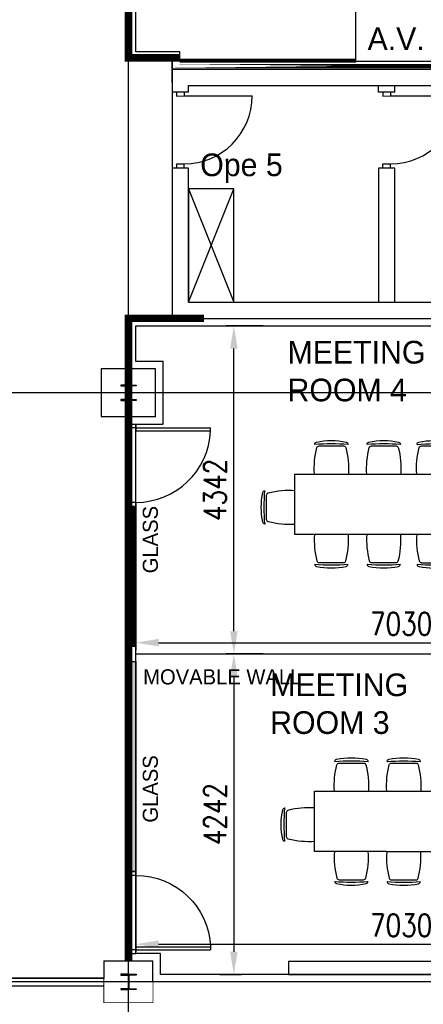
# Model space of a CAD drawing. Header units: millimetres. Extents: x -312551 to 250764, y -35891 to 59426.
# Tile 34 of 256: x -248266 to -242918, y -3087 to 9949. Entities that reach past the tile are written whole.
import ezdxf

# ---------------------------------------------------------------- set-up
doc = ezdxf.new("R2010")
doc.units = ezdxf.units.MM
doc.header["$LTSCALE"] = 2.5
for name, color, linetype in [('FO-00 - FURN$0$FURNITURE', 22, 'Continuous'), ('NF-AS BUILT DIMS', 4, 'Continuous'), ('NF-DIM', 4, 'Continuous'), ('REGUS-FURNITURE', 40, 'Continuous')]:
    doc.layers.add(name, color=color, linetype=linetype)
doc.styles.add('ROMANS', font='romans.shx', dxfattribs={"width": 0.8})
doc.linetypes.add('ZIGZAG', pattern='A,0.00254,-5.08,[131,ltypeshp.shx,S=5.08,R=0,X=-5.08,Y=0],-10.16,[131,ltypeshp.shx,S=5.08,R=180,X=5.08,Y=0],-5.08', length=20.32254)
doc.dimstyles.new('100NFDIM', dxfattribs={"dimscale": 100, "dimtxt": 3, "dimasz": 3, "dimexe": 1, "dimexo": 1, "dimgap": 1, "dimtad": 1, "dimdec": 0, "dimdsep": 46, "dimtxsty": 'ROMANS', "dimcen": 3, "dimclrd": 4, "dimclre": 4, "dimclrt": 1, "dimaunit": 1, "dimadec": 0, "dimazin": 0, "dimtfac": 1, "dimtdec": 0, "dimtmove": 0, "dimatfit": 3, "dimfxl": 0, "dimtolj": 1, "dimarcsym": 0})
pattern_1 = [(0, (-395608.31, 0), (0, 31.75), []), (0, (-395608.31, 15.875), (0, 31.75), [15.875, -7.9375])]

# ---------------------------------------------------------------- blocks, each defined once
blk = doc.blocks.new('Door')
at = {"layer": 'REGUS-FURNITURE'}
for p, q in [((0, 0), (0.1, 0)), ((0, 0), (0, -0.05)), ((0.1, 0), (0.1, -0.09)), ((0.1, -0.05), (0, -0.05)), ((0.1, -0.05), (1.09, -0.05)), ((0.1, -0.09), (1.09, -0.09)), ((1.09, -0.09), (1.09, -0.05)), ((0.1, -1.036), (0, -1.036)), ((0, -1.086), (0, -1.036)), ((0.1, -1.036), (0.1, -1.086)), ((0, -1.086), (0.1, -1.086))]:
    blk.add_line(p, q, dxfattribs=at)
blk.add_arc((0.1, -0.045), 0.991, 270, 357.3974, dxfattribs=at)
blk = doc.blocks.new('*D273')
at = {"layer": 'Defpoints', "color": 0}
for p in [(-245428, 5894), (-244939, 5894), (-244939, 1552)]:
    blk.add_point(p, dxfattribs=at)
at = {"layer": 'NF-AS BUILT DIMS', "color": 4, "lineweight": -2}
for p, q in [((-245039, 5894), (-245528, 5894)), ((-245428, 1852), (-245428, 5594)), ((-245039, 1552), (-245528, 1552))]:
    blk.add_line(p, q, dxfattribs=at)
at = {"layer": 'NF-AS BUILT DIMS', "color": 4}
for points in [[(-245478, 5594), (-245378, 5594), (-245428, 5894)], [(-245478, 1852), (-245378, 1852), (-245428, 1552)]]:
    blk.add_solid(points, dxfattribs=at)
at = {"layer": 'NF-AS BUILT DIMS', "color": 1, "insert": (-245678, 3723), "char_height": 300, "attachment_point": 5, "rotation": 90, "style": 'ROMANS'}
blk.add_mtext('\\A1;4342', dxfattribs=at)
blk = doc.blocks.new('*D274')
at = {"layer": 'Defpoints', "color": 0}
for p in [(-246726, 2071), (-239696, 2071), (-239696, 1701)]:
    blk.add_point(p, dxfattribs=at)
at = {"layer": 'NF-AS BUILT DIMS', "color": 4, "lineweight": -2}
for p, q in [((-246726, 1971), (-246726, 1601)), ((-239696, 1971), (-239696, 1601)), ((-246426, 1701), (-239996, 1701))]:
    blk.add_line(p, q, dxfattribs=at)
at = {"layer": 'NF-AS BUILT DIMS', "color": 4}
for points in [[(-246426, 1751), (-246426, 1651), (-246726, 1701)], [(-239996, 1751), (-239996, 1651), (-239696, 1701)]]:
    blk.add_solid(points, dxfattribs=at)
at = {"layer": 'NF-AS BUILT DIMS', "color": 1, "insert": (-243211, 1951), "char_height": 300, "attachment_point": 5, "style": 'ROMANS'}
blk.add_mtext('\\A1;7030', dxfattribs=at)
blk = doc.blocks.new('*D278')
at = {"layer": 'Defpoints', "color": 0}
for p in [(-245428, 1552), (-245714, -2691), (-245428, -2691)]:
    blk.add_point(p, dxfattribs=at)
at = {"layer": 'NF-AS BUILT DIMS', "color": 4, "lineweight": -2}
for p, q in [((-245428, 1252), (-245428, -2391)), ((-245614, -2691), (-245328, -2691))]:
    blk.add_line(p, q, dxfattribs=at)
at = {"layer": 'NF-AS BUILT DIMS', "color": 4}
for points in [[(-245478, 1252), (-245378, 1252), (-245428, 1552)], [(-245478, -2391), (-245378, -2391), (-245428, -2691)]]:
    blk.add_solid(points, dxfattribs=at)
at = {"layer": 'NF-AS BUILT DIMS', "color": 1, "insert": (-245678, -569), "char_height": 300, "attachment_point": 5, "rotation": 90, "style": 'ROMANS'}
blk.add_mtext('\\A1;4242', dxfattribs=at)
blk = doc.blocks.new('*D283')
at = {"color": 4, "lineweight": -2}
for p, q in [((-246726, -828), (-246726, -2391)), ((-239696, -828), (-239696, -2391)), ((-246426, -2291), (-239996, -2291))]:
    blk.add_line(p, q, dxfattribs=at)
at = {"color": 4}
for points in [[(-246426, -2241), (-246426, -2341), (-246726, -2291)], [(-239996, -2241), (-239996, -2341), (-239696, -2291)]]:
    blk.add_solid(points, dxfattribs=at)
at = {"layer": 'Defpoints', "color": 0}
for p in [(-246726, -728), (-239696, -728), (-239696, -2291)]:
    blk.add_point(p, dxfattribs=at)
at = {"color": 1, "insert": (-243211, -2041), "char_height": 300, "attachment_point": 5, "style": 'ROMANS'}
blk.add_mtext('\\A1;7030', dxfattribs=at)
blk = doc.blocks.new('FO-00 - FURN$0$CHAIR')
at = {"layer": 'FO-00 - FURN$0$FURNITURE'}
for p, q in [((-284, 271), (-284, 272)), ((-310, 216), (-537, -16)), ((-592, -42), (-591, -43))]:
    blk.add_line(p, q, dxfattribs=at)
for centre, radius, start, end in [((228, -536), 981, 124.1013, 147.1632), ((1439, -1722), 2636, 130.8442, 140.4203), ((-305, 251), 30, 45.6322, 124.1013), ((-288, 195), 30, 60.471, 135.6322), ((-803, -714), 1075, 41.6185, 60.471), ((-571, -21), 30, 147.1632, 225.6322), ((-515, -37), 30, 135.6322, 210.7935), ((382, 498, 0), 1075, 210.7935, 229.646)]:
    blk.add_arc(centre, radius, start, end, dxfattribs=at)
blk = doc.blocks.new('table-8')
at = {"layer": 'FO-00 - FURN$0$FURNITURE'}
for p, q in [((164052, 2609), (164052, 3409)), ((164052, 3409), (165008, 3409)), ((165008, 3408), (166346, 3408)), ((166346, 3408), (166346, 2608)), ((165008, 2609), (164052, 2609)), ((166346, 2608), (165008, 2608))]:
    blk.add_line(p, q, dxfattribs=at)
at = {"layer": 'FO-00 - FURN$0$FURNITURE', "xscale": -1}
for p, rotation in [((164315, 3409, 0), 45.62262316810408), ((165008, 3408, 0), 45.62262316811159), ((165702, 3408, 0), 45.62262316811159), ((164052, 2743, 0), 135.6226231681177)]:
    blk.add_blockref('FO-00 - FURN$0$CHAIR', p, dxfattribs=dict(at, rotation=rotation))
at = {"layer": 'FO-00 - FURN$0$FURNITURE'}
for p, rotation in [((166346, 2743, 0), 224.3582078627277), ((164314, 2609, 0), 134.3582078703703), ((165008, 2608, 0), 134.3582078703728), ((165702, 2608, 0), 134.3582078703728)]:
    blk.add_blockref('FO-00 - FURN$0$CHAIR', p, dxfattribs=dict(at, rotation=rotation))
blk = doc.blocks.new('table-10')
at = {"layer": 'FO-00 - FURN$0$FURNITURE'}
for p, q in [((159679, 2609), (159679, 3409)), ((159679, 3409), (161084, 3408)), ((161084, 3408), (162634, 3408)), ((162634, 3408), (162634, 2608)), ((161084, 2608), (159679, 2609)), ((162634, 2608), (161084, 2608))]:
    blk.add_line(p, q, dxfattribs=at)
at = {"layer": 'FO-00 - FURN$0$FURNITURE', "xscale": -1}
for p, rotation in [((159941, 3409, 0), 45.62262316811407), ((160635, 3409, 0), 45.62262316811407), ((161296, 3408, 0), 45.62262316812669), ((161990, 3408, 0), 45.62262316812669), ((159679, 2743, 0), 135.6226231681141)]:
    blk.add_blockref('FO-00 - FURN$0$CHAIR', p, dxfattribs=dict(at, rotation=rotation))
at = {"layer": 'FO-00 - FURN$0$FURNITURE'}
for p, rotation in [((162634, 2743, 0), 224.3582078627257), ((159941, 2609, 0), 134.3582078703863), ((160635, 2609, 0), 134.3582078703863), ((161296, 2608, 0), 134.3582078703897), ((161990, 2608, 0), 134.3582078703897)]:
    blk.add_blockref('FO-00 - FURN$0$CHAIR', p, dxfattribs=dict(at, rotation=rotation))

msp = doc.modelspace()

# ---------------------------------------------------------------- hatches: boundary and pattern name
at = {"ltscale": 500000}
h = msp.add_hatch(dxfattribs=at)
h.set_pattern_fill('BRASS', color=8, scale=5, style=0)
h.set_pattern_definition(pattern_1)
h.paths.add_polyline_path([(-246725.5, 3508.5), (-246825.5, 3508.5), (-246825.5, 1652), (-246725.5, 1652)])
h = msp.add_hatch(dxfattribs=at)
h.set_pattern_fill('BRASS', color=8, scale=5, style=0)
h.set_pattern_definition(pattern_1)
h.paths.add_polyline_path([(-246825.5, -1329.5), (-246725.5, -1329.5), (-246725.5, 1452), (-246825.5, 1452)])

# ---------------------------------------------------------------- linework, layer by layer
at = {"color": 8}
for p, q in [((-246825.5, -27784), (-246825.5, 58409.3)), ((-246245.5, 9118.5), (-246245.5, 9424.5)), ((-246245.5, 9294.5), (-241860.5, 9294.5)), ((-246030.5, 9079.5), (-243512.9, 9079.5)), ((-246030.5, 8988.8), (-246030.5, 9079.5)), ((-243512.8, 8988.5), (-243512.9, 9079.5)), ((-243512.9, 9079.5), (-241860.5, 9079.5)), ((-243294.8, 8988.8), (-243294.8, 9079.5)), ((-246030.5, 8988.8), (-246245.5, 8988.5)), ((-246186.5, 8938.6), (-246086.5, 8938.7)), ((-246186.4, 8988.6), (-246186.3, 8938.6)), ((-246086.5, 8988.7), (-246086.5, 8938.7)), ((-246086.5, 8938.7), (-245186.5, 8939.8)), ((-243294.8, 8988.8), (-243512.8, 8988.5)), ((-243453.8, 8988.6), (-243453.7, 8938.6)), ((-243453.7, 8938.6), (-243353.7, 8938.7)), ((-243353.8, 8988.7), (-243353.7, 8938.7)), ((-243353.7, 8938.7), (-242453.7, 8939.8)), ((-246030.5, 7984.7), (-246244.2, 7984.4)), ((-246185.3, 8038.6), (-246085.3, 8038.7)), ((-246185.3, 7984.5), (-246185.3, 8038.6)), ((-246085.1, 7984.7), (-246085.2, 8038.7)), ((-246030.5, 6209.5), (-246030.5, 7984.7)), ((-243294.8, 7984.7), (-243511.5, 7984.4)), ((-243511.5, 7984.4), (-243511.5, 6209.5)), ((-243452.6, 8038.6), (-243352.6, 8038.7)), ((-243452.4, 7984.5), (-243452.4, 8038.6)), ((-243352.4, 7984.7), (-243352.4, 8038.7)), ((-243294.8, 6209.5), (-243294.8, 7984.7)), ((-246030.5, 6209.5), (-243511.5, 6209.5)), ((-243511.5, 6209.5), (-241860.5, 6209.5)), ((-231058.6, 5009.5), (-265258.2, 5009.5)), ((-231058.6, -2790.5), (-265258.2, -2790.5))]:
    msp.add_line(p, q, dxfattribs=at)
at = {"color": 8, "ltscale": 500000}
for p, q in [((-244705.8, 9394.5), (-245452.6, 9394.5)), ((-248670.8, -2740.5), (-247150.5, -2740.5)), ((-248670.8, -2840.5), (-247150.5, -2840.5))]:
    msp.add_line(p, q, dxfattribs=at)
msp.add_lwpolyline([(-248825.5, 14120.3), (-246839.5, 14120.3), (-246839.5, 13242), (-247150.5, 13242), (-247150.5, 12377), (-246825.5, 12377), (-246825.5, 9424.5), (-246245.5, 9424.5), (-246245.5, 5994.5), (-246825.5, 5994.5), (-246825.5, 5324.5), (-247185.5, 5324.5), (-247185.5, 4694.5), (-246825.5, 4694.5), (-246825.5, -2515.5), (-247150.5, -2515.5), (-247150.5, -2740.5), (-248670.8, -2740.5), (-248670.8, 5059.5), (-248825.5, 5059.5), (-248825.5, 7903), (-248825.5, 14120.3)], dxfattribs=at)
at = {"color": 8}
for points in [[(-239595.5, 12494.5), (-239595.5, 9684.5), (-239605.5, 9684.5), (-239605.5, 9464.5), (-241695.5, 9464.5), (-241695.5, 9294.5), (-246245.5, 9294.5), (-246245.5, 9424.5), (-246825.5, 9424.5), (-246825.5, 12377)], [(-239695.5, 12394.5), (-239695.5, 9784.5), (-239705.5, 9784.5), (-239705.5, 9564.5), (-241795.5, 9564.5), (-241795.5, 9394.5), (-246145.5, 9394.5), (-246145.5, 9524.5), (-246725.5, 9524.5), (-246725.5, 12277)], [(-246030.5, 6209.5), (-245430.5, 6209.5), (-245430.5, 7709.5), (-246030.5, 7709.5), (-246030.5, 6209.5), (-245430.5, 7709.5), (-246030.5, 7709.5), (-245430.5, 6209.5)], [(-240095.5, -2790.5), (-246500.5, -2790.5), (-246500.5, -2515.5), (-246825.5, -2515.5), (-246825.5, -2515.5), (-246825.5, -2515.5), (-246825.5, -2515.5), (-246825.5, -2515.5), (-246825.5, 1159.5), (-246825.5, 4694.5), (-246465.5, 4694.5), (-246465.5, 5324.5), (-246825.5, 5324.5), (-246825.5, 5994.5), (-241765.5, 5994.5)]]:
    msp.add_lwpolyline(points, dxfattribs=at)
at = {"color": 8, "ltscale": 500000}
for points in [[(-243810.5, 10094.5), (-242610.5, 10094.5), (-242610.5, 9394.5), (-243810.5, 9394.5)], [(-246825.5, 3508.5), (-246725.5, 3508.5), (-246725.5, 1652), (-246825.5, 1652)], [(-246725.5, -1329.5), (-246825.5, -1329.5), (-246825.5, 1452), (-246725.5, 1452)], [(-244705.8, -2690.5), (-241795.5, -2690.5), (-241795.5, -2520.5), (-244705.8, -2520.5)]]:
    msp.add_lwpolyline(points, close=True, dxfattribs=at)
at = {"color": 8}
for points, const_width in [([(-239595.5, 5994.5), (-239595.5, 5824.5), (-241765.5, 5824.5), (-241765.5, 5994.5), (-246245.5, 5994.5), (-246245.5, 9294.5), (-241695.5, 9294.5), (-241695.5, 9464.5), (-239605.5, 9464.5), (-239605.5, 9684.5), (-239165.5, 9684.5)], 10), ([(-246145.5, 9406.3), (-243810.5, 9406.3)], 50)]:
    msp.add_lwpolyline(points, dxfattribs=dict(at, const_width=const_width))
at = {"color": 8, "ltscale": 500000, "const_width": 50}
msp.add_lwpolyline([(-246245.5, 9336.2), (-241695.5, 9336.2), (-241695.5, 9336.2), (-246245.5, 9336.2)], close=True, dxfattribs=at)
at = {"color": 8}
msp.add_lwpolyline([(-239695.5, 1159.5), (-239695.5, -2385.5), (-239964.6, -2385.5), (-239964.6, -2485.5), (-240195.5, -2485.5), (-240195.5, -2690.5), (-246400.5, -2690.5), (-246400.5, -2415.5), (-246725.5, -2415.5), (-246725.5, 1159.5), (-246725.5, 4594.5), (-246365.5, 4594.5), (-246365.5, 5424.5), (-246725.5, 5424.5), (-246725.5, 5894.5), (-241865.5, 5894.5), (-241865.5, 5724.5), (-239694, 5724.5), (-239687, 5262.1), (-240015.5, 5262.1), (-240015.5, 4756.8), (-239695.5, 4756.8)], close=True, dxfattribs=at)
at = {"color": 8, "const_width": 10}
for points in [[(-247185.5, 5324.5), (-246465.5, 5324.5), (-246465.5, 4694.5), (-247185.5, 4694.5)], [(-247150.5, -2515.5), (-246500.5, -2515.5), (-246500.5, -3065.5), (-247150.5, -3065.5)]]:
    msp.add_lwpolyline(points, close=True, dxfattribs=at)
at = {"color": 8}
for points in [[(-246825.5, 5111.1), (-246927.1, 5111.1), (-246927.1, 5100.1), (-246839.9, 5100.1, -0.4142136), (-246829.2, 5089.4), (-246829.2, 4929.6, -0.4142136), (-246839.9, 4918.9), (-246927.1, 4918.9), (-246927.1, 4907.9), (-246825.5, 4907.9)], [(-246825.5, 5111.1), (-246723.9, 5111.1), (-246723.9, 5100.1), (-246811.2, 5100.1, 0.4142136), (-246821.9, 5089.4), (-246821.9, 4929.6, 0.4142136), (-246811.2, 4918.9), (-246723.9, 4918.9), (-246723.9, 4907.9), (-246825.5, 4907.9)], [(-246825.5, -2688.9), (-246927.1, -2688.9), (-246927.1, -2699.9), (-246839.9, -2699.9, -0.4142136), (-246829.2, -2710.6), (-246829.2, -2870.4, -0.4142136), (-246839.9, -2881.1), (-246927.1, -2881.1), (-246927.1, -2892.1), (-246825.5, -2892.1)], [(-246825.5, -2688.9), (-246723.9, -2688.9), (-246723.9, -2699.9), (-246811.2, -2699.9, 0.4142136), (-246821.9, -2710.6), (-246821.9, -2870.4, 0.4142136), (-246811.2, -2881.1), (-246723.9, -2881.1), (-246723.9, -2892.1), (-246825.5, -2892.1)]]:
    msp.add_lwpolyline(points, format="xyb", dxfattribs=at)
at = {"color": 8, "linetype": 'ZIGZAG', "ltscale": 0.1}
msp.add_lwpolyline([(-246725.5, 1552), (-239595.5, 1552)], dxfattribs=at)
at = {"color": 8}
for centre in [(-246086.5, 8938.7), (-243353.7, 8938.7)]:
    msp.add_arc(centre, 900, 270.0729, 0.0729, dxfattribs=at)
at = {"layer": 'NF-DIM', "color": 170, "ltscale": 500000, "const_width": 100}
for points in [[(-246145.5, 9442.8), (-246825.5, 9442.8), (-246821.9, 36209.5), (-240045.5, 36209.5)], [(-246825.5, -2515.5), (-246825.5, 5994.5), (-245825.5, 5994.5)]]:
    msp.add_lwpolyline(points, dxfattribs=at)

# ---------------------------------------------------------------- block references
at = {"color": 8, "xscale": 1000, "yscale": 1000, "zscale": 1000}
msp.add_blockref('Door', (-246825.5, 4594.5), dxfattribs=at)
at = {"color": 8}
for name, p in [('table-10', (-404300.9, 525)), ('table-8', (-408409.7, -3674.4))]:
    msp.add_blockref(name, p, dxfattribs=at)
at = {"color": 8, "xscale": -1000, "yscale": 1000, "zscale": 1000, "rotation": 180}
msp.add_blockref('Door', (-246825.5, -2415.5), dxfattribs=at)

# ---------------------------------------------------------------- texts
at = {"color": 8, "attachment_point": 1}
for s, insert, char_height, width in [('A.V.', (-243656.4, 9846.4), 300, 2089.638), ('Ope 5', (-245873.4, 8177.5), 300, 3421.538), ('MEETING ROOM 4', (-244717.1, 5696.6), 300, 2089.638), ('MOVABLE WALL', (-246629.7, 1348.7), 200, 2089.638), ('MEETING ROOM 3', (-244946.8, 1293.3), 300, 2089.638)]:
    msp.add_mtext(s, dxfattribs=dict(at, insert=insert, char_height=char_height, width=width))
at = {"color": 8, "char_height": 200, "width": 2089.638, "attachment_point": 1, "rotation": 90}
for insert in [(-246635.2, 2545.1), (-246635.2, -755.6)]:
    msp.add_mtext(' GLASS', dxfattribs=dict(at, insert=insert))

# ---------------------------------------------------------------- dimensions: what is measured, and where the dimension line sits
at = {"color": 8}
dim = msp.add_linear_dim(base=(-239695.5, -2291.5), p1=(-246725.5, -728), p2=(-239695.5, -728), dimstyle='100NFDIM', dxfattribs=at)
dim.commit()
dim.dimension.update_dxf_attribs({"geometry": '*D283', "text_midpoint": (-243210.5, -2041.5)})
at = {"layer": 'NF-AS BUILT DIMS', "color": 8}
for base, p1, p2, picture, middle in [((-245428.0853007, 5894.4742589), (-244938.9410111, 1551.974259), (-244938.9410111, 5894.4742589), '*D273', (-245678.0853007, 3723.224259)), ((-245428.0853007, -2690.525741), (-245428.0853007, 1551.974259), (-245714.1596656, -2690.525741), '*D278', (-245678.0853007, -569.275741))]:
    dim = msp.add_linear_dim(base=base, p1=p1, p2=p2, angle=90, dimstyle='100NFDIM', dxfattribs=at)
    dim.commit()
    dim.dimension.update_dxf_attribs({"geometry": picture, "text_midpoint": middle})
dim = msp.add_linear_dim(base=(-239695.5, 1700.7), p1=(-246725.5, 2070.7), p2=(-239695.5, 2070.7), dimstyle='100NFDIM', dxfattribs=at)
dim.commit()
dim.dimension.update_dxf_attribs({"geometry": '*D274', "text_midpoint": (-243210.5, 1950.7)})

doc.saveas('drawing.dxf')
